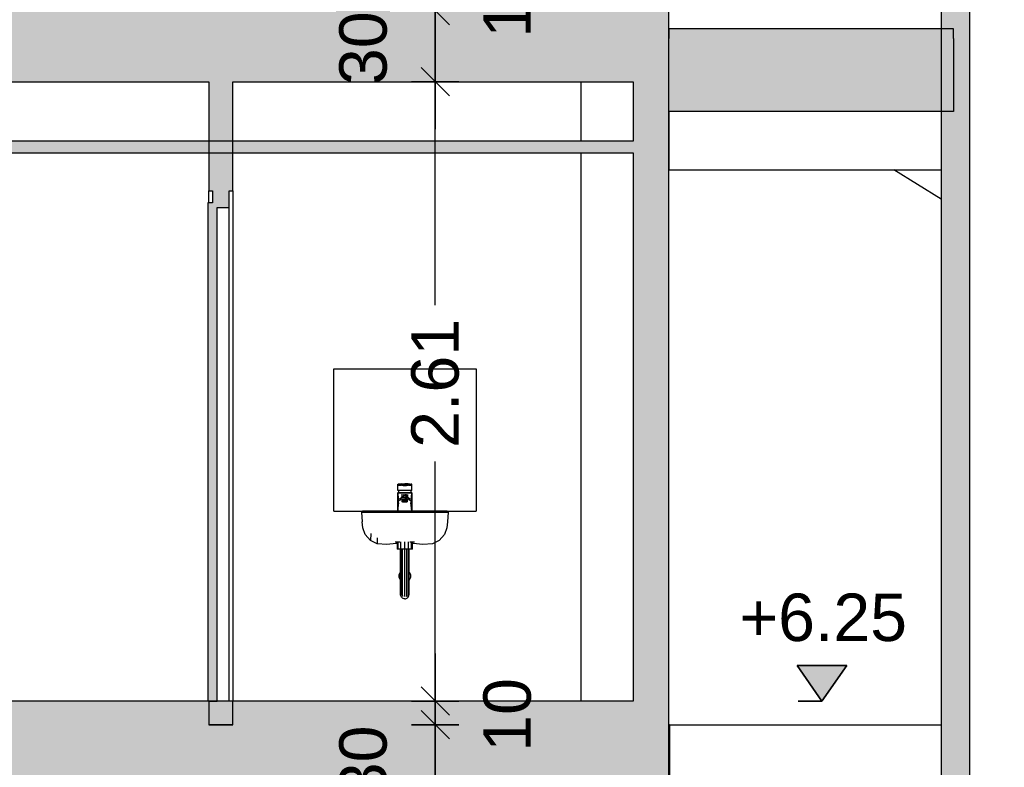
# Model space of a CAD drawing. Header units: metres. Extents: x -1 to 430, y -65 to 31.
# Tile 24 of 69: x 240.86 to 245.01, y -48.97 to -45.82. Entities that reach past the tile are written whole.
import ezdxf

# ---------------------------------------------------------------- set-up
doc = ezdxf.new("R2010")
doc.units = ezdxf.units.M
doc.header["$PDMODE"] = 65
doc.linetypes.add('CONTINUA', pattern=[0])
doc.linetypes.add('PUNKT', pattern=[6.35, 0, -6.35])
doc.layers.add('+++++ CÀLCUL SECCIÓ G', color=7, linetype='CONTINUA', lineweight=25)
doc.layers.add('COTES SECCIÓ G', color=7, linetype='CONTINUA', lineweight=25)
doc.styles.add('ARIAL', font='arial.ttf')
doc.dimstyles.new('DIMSTYLE_4', dxfattribs={"dimtxt": 0.2, "dimasz": 0.2, "dimexe": 0, "dimexo": 1e-06, "dimgap": 0.1, "dimtad": 2, "dimdec": 0, "dimlfac": 100, "dimrnd": 1, "dimzin": 4, "dimdsep": 46, "dimtxsty": 'ARIAL', "dimblk1": 'ALL_ML_STRICH', "dimblk2": 'ALL_ML_STRICH', "dimsah": 1, "dimcen": 0, "dimse1": 1, "dimse2": 1, "dimclrd": 2, "dimclre": 2, "dimclrt": 2, "dimadec": 0, "dimazin": 0, "dimtfac": 1, "dimtdec": 0, "dimtix": 1, "dimtmove": 2, "dimatfit": 3, "dimfxl": 0, "dimtvp": 1.2, "dimtzin": 0, "dimlwd": 0, "dimlwe": 35, "dimarcsym": 0})
doc.dimstyles.new('DIMSTYLE_5', dxfattribs={"dimtxt": 0.2, "dimasz": 0.2, "dimexe": 0, "dimexo": 1e-06, "dimgap": 0.1, "dimtad": 0, "dimrnd": 0.01, "dimzin": 4, "dimdsep": 46, "dimtxsty": 'ARIAL', "dimblk1": 'ALL_ML_STRICH', "dimblk2": 'ALL_ML_STRICH', "dimsah": 1, "dimcen": 0, "dimse1": 1, "dimse2": 1, "dimclrd": 2, "dimclre": 2, "dimclrt": 2, "dimadec": 0, "dimazin": 0, "dimtfac": 1, "dimtdec": 0, "dimtix": 1, "dimtmove": 2, "dimatfit": 3, "dimfxl": 0, "dimtzin": 0, "dimlwd": 0, "dimlwe": 35, "dimarcsym": 0})
doc.dimstyles.new('DIMSTYLE_7', dxfattribs={"dimtxt": 0.2, "dimasz": 0.2, "dimexe": 0, "dimexo": 1e-06, "dimgap": 0.1, "dimtad": 0, "dimdec": 0, "dimlfac": 100, "dimrnd": 1, "dimzin": 4, "dimdsep": 46, "dimtxsty": 'ARIAL', "dimblk1": 'ALL_ML_STRICH', "dimblk2": 'ALL_ML_STRICH', "dimsah": 1, "dimcen": 0, "dimse1": 1, "dimse2": 1, "dimclrd": 2, "dimclre": 2, "dimclrt": 2, "dimadec": 0, "dimazin": 0, "dimtfac": 1, "dimtdec": 0, "dimtix": 1, "dimtmove": 2, "dimatfit": 3, "dimfxl": 0, "dimtvp": 1.2, "dimtzin": 0, "dimlwd": 0, "dimlwe": 35, "dimarcsym": 0})

# ---------------------------------------------------------------- blocks, each defined once
blk = doc.blocks.new('ALL_ML_STRICH')
at = {"color": 0, "linetype": 'ByBlock', "lineweight": -2}
for p, q in [((0, -0.5), (0, 0.5)), ((-0.3, -0.3), (0.3, 0.3)), ((-1, 0), (0.5, 0))]:
    blk.add_line(p, q, dxfattribs=at)
blk = doc.blocks.new('*D44')
at = {"layer": 'COTES SECCIÓ G', "color": 2, "linetype": 'CONTINUA', "lineweight": -2, "transparency": 33554687}
blk.add_line((242.61, -49.09), (242.61, -48.79), dxfattribs=at)
at = {"layer": 'DEFPOINTS', "color": 2, "linetype": 'CONTINUA', "lineweight": 35, "transparency": 33554687}
for p in [(247.0887, -48.79), (242.61, -49.09), (247.2062, -49.09)]:
    blk.add_point(p, dxfattribs=at)
at = {"layer": 'COTES SECCIÓ G', "color": 2, "linetype": 'CONTINUA', "lineweight": 35, "transparency": 33554687, "xscale": 0.2, "yscale": 0.2, "zscale": 0.2}
for p, rotation in [((242.61, -48.79), 90), ((242.61, -49.09), 270)]:
    blk.add_blockref('ALL_ML_STRICH', p, dxfattribs=dict(at, rotation=rotation))
at = {"layer": 'COTES SECCIÓ G', "color": 2, "linetype": 'CONTINUA', "lineweight": 35, "transparency": 33554687, "insert": (242.3064, -48.9487), "char_height": 0.2, "width": 0.4, "attachment_point": 5, "rotation": 90, "style": 'ARIAL'}
blk.add_mtext('\\A1;{30}', dxfattribs=at)
blk = doc.blocks.new('*D45')
at = {"layer": 'COTES SECCIÓ G', "color": 2, "linetype": 'CONTINUA', "lineweight": -2, "transparency": 33554687}
blk.add_line((242.61, -48.79), (242.61, -48.69), dxfattribs=at)
at = {"layer": 'DEFPOINTS', "color": 2, "linetype": 'CONTINUA', "lineweight": 35, "transparency": 33554687}
for p in [(247.0887, -48.69), (242.61, -48.79), (247.0887, -48.79)]:
    blk.add_point(p, dxfattribs=at)
at = {"layer": 'COTES SECCIÓ G', "color": 2, "linetype": 'CONTINUA', "lineweight": 35, "transparency": 33554687, "xscale": 0.2, "yscale": 0.2, "zscale": 0.2}
for p, rotation in [((242.61, -48.79), 270), ((242.61, -48.69), 90)]:
    blk.add_blockref('ALL_ML_STRICH', p, dxfattribs=dict(at, rotation=rotation))
at = {"layer": 'COTES SECCIÓ G', "color": 2, "linetype": 'CONTINUA', "lineweight": 35, "transparency": 33554687, "insert": (242.9142, -48.7487), "char_height": 0.2, "width": 0.4, "attachment_point": 5, "rotation": 90, "style": 'ARIAL'}
blk.add_mtext('\\A1;{10}', dxfattribs=at)
blk = doc.blocks.new('*D46')
at = {"layer": 'COTES SECCIÓ G', "color": 2, "linetype": 'CONTINUA', "lineweight": -2, "transparency": 33554687}
for p, q in [((242.61, -47.0212), (242.61, -46.08)), ((242.61, -48.69), (242.61, -47.6812))]:
    blk.add_line(p, q, dxfattribs=at)
at = {"layer": 'DEFPOINTS', "color": 2, "linetype": 'CONTINUA', "lineweight": 35, "transparency": 33554687}
for p in [(246.9387, -46.08), (242.61, -48.69), (247.0887, -48.69)]:
    blk.add_point(p, dxfattribs=at)
at = {"layer": 'COTES SECCIÓ G', "color": 2, "linetype": 'CONTINUA', "lineweight": 35, "transparency": 33554687, "xscale": 0.2, "yscale": 0.2, "zscale": 0.2}
for p, rotation in [((242.61, -46.08), 90), ((242.61, -48.69), 270)]:
    blk.add_blockref('ALL_ML_STRICH', p, dxfattribs=dict(at, rotation=rotation))
at = {"layer": 'COTES SECCIÓ G', "color": 2, "linetype": 'CONTINUA', "lineweight": 35, "transparency": 33554687, "insert": (242.61, -47.3512), "char_height": 0.2, "width": 0.8, "attachment_point": 5, "rotation": 90, "style": 'ARIAL'}
blk.add_mtext('\\A1;{\\A1;{2.61\\H0.132000;\\S^ ;}}', dxfattribs=at)
blk = doc.blocks.new('*D47')
at = {"layer": 'COTES SECCIÓ G', "color": 2, "linetype": 'CONTINUA', "lineweight": -2, "transparency": 33554687}
blk.add_line((242.61, -46.08), (242.61, -45.78), dxfattribs=at)
at = {"layer": 'DEFPOINTS', "color": 2, "linetype": 'CONTINUA', "lineweight": 35, "transparency": 33554687}
for p in [(246.9183, -45.78), (242.61, -46.08), (246.9387, -46.08)]:
    blk.add_point(p, dxfattribs=at)
at = {"layer": 'COTES SECCIÓ G', "color": 2, "linetype": 'CONTINUA', "lineweight": 35, "transparency": 33554687, "xscale": 0.2, "yscale": 0.2, "zscale": 0.2}
for p, rotation in [((242.61, -45.78), 90), ((242.61, -46.08), 270)]:
    blk.add_blockref('ALL_ML_STRICH', p, dxfattribs=dict(at, rotation=rotation))
at = {"layer": 'COTES SECCIÓ G', "color": 2, "linetype": 'CONTINUA', "lineweight": 35, "transparency": 33554687, "insert": (242.3064, -45.9387), "char_height": 0.2, "width": 0.4, "attachment_point": 5, "rotation": 90, "style": 'ARIAL'}
blk.add_mtext('\\A1;{30}', dxfattribs=at)
blk = doc.blocks.new('*D48')
at = {"layer": 'COTES SECCIÓ G', "color": 2, "linetype": 'CONTINUA', "lineweight": -2, "transparency": 33554687}
blk.add_line((242.61, -45.78), (242.61, -45.68), dxfattribs=at)
at = {"layer": 'DEFPOINTS', "color": 2, "linetype": 'CONTINUA', "lineweight": 35, "transparency": 33554687}
for p in [(246.9183, -45.68), (242.61, -45.78), (246.9183, -45.78)]:
    blk.add_point(p, dxfattribs=at)
at = {"layer": 'COTES SECCIÓ G', "color": 2, "linetype": 'CONTINUA', "lineweight": 35, "transparency": 33554687, "xscale": 0.2, "yscale": 0.2, "zscale": 0.2}
for p, rotation in [((242.61, -45.78), 270), ((242.61, -45.68), 90)]:
    blk.add_blockref('ALL_ML_STRICH', p, dxfattribs=dict(at, rotation=rotation))
at = {"layer": 'COTES SECCIÓ G', "color": 2, "linetype": 'CONTINUA', "lineweight": 35, "transparency": 33554687, "insert": (242.9142, -45.7387), "char_height": 0.2, "width": 0.4, "attachment_point": 5, "rotation": 90, "style": 'ARIAL'}
blk.add_mtext('\\A1;{10}', dxfattribs=at)
blk = doc.blocks.new('COMPLEX_ELEVATIONDIM_1')
at = {"layer": 'COTES SECCIÓ G', "linetype": 'CONTINUA', "lineweight": 35, "transparency": 33554687}
blk.add_hatch(color=2, dxfattribs=at).paths.add_polyline_path([(244.3459, -48.54), (244.1359, -48.54), (244.2409, -48.69)])
at = {"layer": 'COTES SECCIÓ G', "color": 2, "linetype": 'CONTINUA', "lineweight": 35, "transparency": 33554687}
for p, q in [((244.3459, -48.54), (244.1359, -48.54)), ((244.1359, -48.54), (244.2409, -48.69)), ((244.2409, -48.69), (244.3459, -48.54)), ((244.2409, -48.69), (244.2409, -48.69)), ((244.2409, -48.69), (244.2409, -48.69)), ((244.2409, -48.69), (244.2409, -48.69)), ((244.2409, -48.69), (244.2409, -48.69))]:
    blk.add_line(p, q, dxfattribs=at)
at = {"layer": 'COTES SECCIÓ G', "color": 2, "linetype": 'PUNKT', "lineweight": 35, "transparency": 33554687}
blk.add_line((244.2409, -48.69), (244.043, -48.69), dxfattribs=at)
at = {"layer": 'COTES SECCIÓ G', "color": 2, "linetype": 'CONTINUA', "lineweight": 35, "transparency": 33554687, "insert": (243.893, -48.44), "char_height": 0.2, "width": 0.806249, "attachment_point": 7, "style": 'ARIAL'}
blk.add_mtext('\\W1.00;+6.25', dxfattribs=at)

msp = doc.modelspace()

# ---------------------------------------------------------------- hatches: boundary and pattern name
at = {"layer": '+++++ CÀLCUL SECCIÓ G', "linetype": 'CONTINUA', "lineweight": 18, "transparency": 33554687}
msp.add_hatch(color=40, dxfattribs=at).paths.add_polyline_path([(244.7943, -30.87), (244.7443, -30.87), (244.7443, -55.01), (244.7943, -55.01)])
h = msp.add_hatch(dxfattribs=at)
h.set_pattern_fill('TRAMA', color=40, scale=0.0525, angle=90, style=0, pattern_type=2)
h.set_pattern_definition([(90, (-0.105, 0.105), (-0.0525, 0.0525), [0.0525, -0.0525]), (180, (-0.105, 0.105), (-0.0525, -0.0525), [0.0525, -0.0525])])
h.paths.add_polyline_path([(244.8643, -30.87), (244.7943, -30.87), (244.7943, -55.01), (244.8643, -55.01)], flags=0)
at = {"layer": '+++++ CÀLCUL SECCIÓ G', "linetype": 'CONTINUA', "lineweight": 25, "true_color": 0xababab, "transparency": 33554687}
for points in [[(243.5949, -46.08), (243.5949, -45.78), (233.7222, -45.78), (233.7222, -46.08)], [(244.7955, -46.205), (244.7955, -45.8971), (243.5957, -45.8971), (243.5957, -46.205)], [(243.5958, -49.09), (243.5958, -48.79), (233.1639, -48.79), (233.1639, -49.09)]]:
    msp.add_hatch(color=253, dxfattribs=at).paths.add_polyline_path(points)
at = {"layer": '+++++ CÀLCUL SECCIÓ G', "linetype": 'CONTINUA', "lineweight": 25, "transparency": 33554687}
for color, points in [(32, [(244.7955, -45.8971), (244.7955, -45.8571), (243.5957, -45.8571), (243.5957, -45.8971)]), (34, [(243.4449, -46.33), (237.2045, -46.33), (237.2045, -46.38), (243.4449, -46.38)]), (32, [(243.4449, -48.69), (237.2045, -48.69), (237.2045, -48.79), (243.4449, -48.79)])]:
    msp.add_hatch(color=color, dxfattribs=at).paths.add_polyline_path(points)
at = {"layer": '+++++ CÀLCUL SECCIÓ G', "linetype": 'CONTINUA', "lineweight": 25, "true_color": 0xa0a0a0, "transparency": 33554687}
for points in [[(241.7554, -46.54), (241.7554, -46.08), (241.6554, -46.08), (241.6554, -46.54)], [(243.5949, -46.08), (243.4449, -46.08), (243.4449, -48.79), (243.5949, -48.79)], [(241.6554, -48.79), (241.7554, -48.79), (241.7554, -48.69), (241.6554, -48.69)]]:
    msp.add_hatch(color=253, dxfattribs=at).paths.add_polyline_path(points)
at = {"layer": '+++++ CÀLCUL SECCIÓ G', "linetype": 'CONTINUA', "lineweight": 25, "true_color": 0x656565, "transparency": 33554687}
for points in [[(241.7404, -46.61), (241.7404, -46.54), (241.6704, -46.54), (241.6704, -46.61)], [(241.6904, -48.69), (241.6904, -46.59), (241.6504, -46.59), (241.6504, -48.69)]]:
    msp.add_hatch(color=251, dxfattribs=at).paths.add_polyline_path(points)

# ---------------------------------------------------------------- linework, layer by layer
at = {"layer": '+++++ CÀLCUL SECCIÓ G', "color": 7, "linetype": 'CONTINUA', "lineweight": 25, "transparency": 33554687}
for p, q in [((244.8643, -55.01), (244.8643, -30.87)), ((244.7443, -43.2012), (244.7443, -52.2145)), ((243.5949, -46.08), (243.5949, -45.78)), ((243.5957, -45.8571), (243.5957, -45.8971)), ((244.7955, -45.8571), (243.5957, -45.8571)), ((244.7955, -45.8971), (244.7955, -45.8571)), ((243.5957, -46.205), (243.5957, -45.8971)), ((244.7955, -45.8971), (244.7955, -46.205)), ((240.3076, -46.08), (241.6554, -46.08)), ((241.6554, -46.08), (241.6554, -46.54)), ((241.7554, -46.08), (243.4449, -46.08)), ((241.7554, -46.54), (241.7554, -46.08)), ((243.2249, -46.33), (243.2249, -46.08)), ((243.4449, -46.08), (243.4449, -46.33)), ((243.5949, -48.79), (243.5949, -46.08)), ((243.5957, -46.205), (243.5957, -46.4512)), ((244.7955, -46.205), (243.5957, -46.205)), ((243.4449, -46.33), (237.2045, -46.33)), ((237.2045, -46.38), (243.4449, -46.38)), ((243.2249, -48.69), (243.2249, -46.38)), ((243.4449, -46.38), (243.4449, -48.69)), ((243.5957, -46.4512), (244.7443, -46.4512)), ((244.7443, -46.5753), (244.5446, -46.4512)), ((241.6554, -46.59), (241.6554, -46.54)), ((241.6554, -46.54), (241.6704, -46.54)), ((241.6704, -46.54), (241.6704, -46.59)), ((241.7404, -46.54), (241.7554, -46.54)), ((241.7404, -46.61), (241.7404, -46.54)), ((241.7554, -46.54), (241.7554, -48.69)), ((241.6504, -46.59), (241.6504, -48.69)), ((241.6704, -46.59), (241.6504, -46.59)), ((241.6904, -46.61), (241.7404, -46.61)), ((241.6904, -48.69), (241.6904, -46.61)), ((241.7404, -48.69), (241.7404, -46.61)), ((242.1822, -47.89), (242.1822, -47.29)), ((242.1822, -47.29), (242.7822, -47.29)), ((242.7822, -47.29), (242.7822, -47.89)), ((242.4525, -47.7763), (242.4535, -47.7756)), ((242.4525, -47.803), (242.4525, -47.7763)), ((242.4535, -47.803), (242.4525, -47.803)), ((242.4535, -47.7756), (242.4535, -47.78)), ((242.4535, -47.78), (242.4535, -47.7756)), ((242.4565, -47.7756), (242.4535, -47.7756)), ((242.4535, -47.78), (242.4565, -47.78)), ((242.4564, -47.803), (242.4535, -47.803)), ((242.4545, -47.803), (242.4545, -47.811)), ((242.461, -47.803), (242.4564, -47.803)), ((242.4665, -47.7756), (242.4565, -47.7756)), ((242.4565, -47.78), (242.4665, -47.78)), ((242.4671, -47.775), (242.461, -47.7756)), ((242.4671, -47.803), (242.461, -47.803)), ((242.4675, -47.7758), (242.4665, -47.7756)), ((242.4665, -47.7756), (242.4713, -47.7756)), ((242.4675, -47.78), (242.4665, -47.78)), ((242.4671, -47.775), (242.474, -47.7745)), ((242.474, -47.803), (242.4671, -47.803)), ((242.4675, -47.7758), (242.4707, -47.777)), ((242.4707, -47.781), (242.4675, -47.78)), ((242.4707, -47.777), (242.4729, -47.778)), ((242.4729, -47.782), (242.4707, -47.781)), ((242.475, -47.7757), (242.4713, -47.7756)), ((242.4729, -47.778), (242.4756, -47.7795)), ((242.4756, -47.783), (242.4729, -47.782)), ((242.474, -47.7745), (242.4815, -47.774)), ((242.4815, -47.803), (242.474, -47.803)), ((242.4778, -47.7759), (242.475, -47.7757)), ((242.4756, -47.783), (242.4756, -47.7795)), ((242.4756, -47.7795), (242.4806, -47.7795)), ((242.4806, -47.7835), (242.4756, -47.783)), ((242.4797, -47.7759), (242.4778, -47.7759)), ((242.481, -47.776), (242.4797, -47.7759)), ((242.4806, -47.7795), (242.4824, -47.7795)), ((242.4824, -47.7835), (242.4806, -47.7835)), ((242.4815, -47.776), (242.481, -47.776)), ((242.4815, -47.776), (242.4815, -47.774)), ((242.489, -47.7745), (242.4815, -47.774)), ((242.4815, -47.776), (242.482, -47.776)), ((242.489, -47.803), (242.4815, -47.803)), ((242.482, -47.776), (242.4833, -47.7759)), ((242.4824, -47.7795), (242.4874, -47.7795)), ((242.4874, -47.783), (242.4824, -47.7835)), ((242.4833, -47.7759), (242.4852, -47.7759)), ((242.4852, -47.7759), (242.488, -47.7757)), ((242.4874, -47.7795), (242.4901, -47.778)), ((242.4874, -47.7795), (242.4874, -47.783)), ((242.4901, -47.782), (242.4874, -47.783)), ((242.488, -47.7757), (242.4917, -47.7756)), ((242.4959, -47.775), (242.489, -47.7745)), ((242.4959, -47.803), (242.489, -47.803)), ((242.4901, -47.778), (242.4923, -47.777)), ((242.4923, -47.781), (242.4901, -47.782)), ((242.4917, -47.7756), (242.4965, -47.7756)), ((242.4923, -47.777), (242.4955, -47.7758)), ((242.4955, -47.78), (242.4923, -47.781)), ((242.4955, -47.7758), (242.4965, -47.7756)), ((242.4965, -47.78), (242.4955, -47.78)), ((242.502, -47.7756), (242.4959, -47.775)), ((242.502, -47.803), (242.4959, -47.803)), ((242.4965, -47.7756), (242.5065, -47.7756)), ((242.4965, -47.78), (242.5065, -47.78)), ((242.5066, -47.803), (242.502, -47.803)), ((242.5095, -47.7756), (242.5065, -47.7756)), ((242.5065, -47.78), (242.5095, -47.78)), ((242.5095, -47.803), (242.5066, -47.803)), ((242.5085, -47.811), (242.5085, -47.803)), ((242.5095, -47.78), (242.5095, -47.7756)), ((242.5105, -47.7763), (242.5095, -47.7756)), ((242.5095, -47.78), (242.5095, -47.7756)), ((242.5105, -47.803), (242.5095, -47.803)), ((242.5105, -47.803), (242.5105, -47.7763)), ((242.4515, -47.813), (242.4535, -47.811)), ((242.4515, -47.89), (242.4515, -47.813)), ((242.4515, -47.813), (242.4526, -47.813)), ((242.4555, -47.813), (242.4526, -47.813)), ((242.4526, -47.813), (242.4526, -47.8198)), ((242.4526, -47.813), (242.4555, -47.813)), ((242.4526, -47.89), (242.4526, -47.8198)), ((242.4526, -47.8198), (242.4529, -47.831)), ((242.4532, -47.883), (242.4526, -47.8198)), ((242.4529, -47.831), (242.4536, -47.838)), ((242.4543, -47.87), (242.4529, -47.831)), ((242.4535, -47.811), (242.4545, -47.811)), ((242.4535, -47.811), (242.4545, -47.811)), ((242.4536, -47.838), (242.455, -47.843)), ((242.4558, -47.859), (242.4536, -47.838)), ((242.4545, -47.811), (242.4573, -47.811)), ((242.4545, -47.811), (242.4573, -47.811)), ((242.455, -47.843), (242.4565, -47.845)), ((242.4603, -47.813), (242.4555, -47.813)), ((242.4555, -47.813), (242.4603, -47.813)), ((242.4565, -47.845), (242.4605, -47.842)), ((242.4573, -47.811), (242.4617, -47.811)), ((242.4573, -47.811), (242.4617, -47.811)), ((242.4585, -47.8385), (242.4619, -47.837)), ((242.4598, -47.8455), (242.4665, -47.8366)), ((242.4666, -47.813), (242.4603, -47.813)), ((242.4603, -47.813), (242.4666, -47.813)), ((242.4605, -47.842), (242.4665, -47.8366)), ((242.4617, -47.811), (242.4676, -47.811)), ((242.4617, -47.811), (242.4676, -47.811)), ((242.4619, -47.837), (242.4675, -47.8323)), ((242.4655, -47.833), (242.4705, -47.829)), ((242.4738, -47.813), (242.4666, -47.813)), ((242.4666, -47.813), (242.4738, -47.813)), ((242.4739, -47.8216), (242.4667, -47.823)), ((242.4669, -47.827), (242.474, -47.8248)), ((242.4669, -47.8398), (242.4681, -47.8391)), ((242.4675, -47.8323), (242.4685, -47.8318)), ((242.4676, -47.811), (242.4742, -47.811)), ((242.4676, -47.811), (242.4742, -47.811)), ((242.4696, -47.8297), (242.4679, -47.8305)), ((242.4681, -47.8391), (242.4711, -47.8385)), ((242.4685, -47.8318), (242.4715, -47.8313)), ((242.4744, -47.8265), (242.4705, -47.829)), ((242.4709, -47.8431), (242.4719, -47.8428)), ((242.4709, -47.8499), (242.4709, -47.8431)), ((242.4711, -47.8385), (242.476, -47.838)), ((242.4715, -47.8313), (242.4765, -47.8309)), ((242.4727, -47.8428), (242.4719, -47.8428)), ((242.4732, -47.8428), (242.4727, -47.8428)), ((242.4735, -47.8427), (242.4732, -47.8428)), ((242.4737, -47.8426), (242.4735, -47.8427)), ((242.4737, -47.8426), (242.4737, -47.8489)), ((242.4747, -47.8428), (242.4737, -47.8426)), ((242.4815, -47.813), (242.4738, -47.813)), ((242.4738, -47.813), (242.4815, -47.813)), ((242.4739, -47.8216), (242.4815, -47.8209)), ((242.474, -47.8248), (242.4807, -47.8237)), ((242.4742, -47.811), (242.4815, -47.811)), ((242.4742, -47.811), (242.4815, -47.811)), ((242.4782, -47.825), (242.4744, -47.8265)), ((242.4758, -47.8428), (242.4747, -47.8428)), ((242.4807, -47.8241), (242.475, -47.8263)), ((242.4762, -47.8428), (242.4758, -47.8428)), ((242.476, -47.838), (242.4815, -47.8379)), ((242.4781, -47.8427), (242.4762, -47.8428)), ((242.4811, -47.8239), (242.4764, -47.826)), ((242.4765, -47.8309), (242.4815, -47.8308)), ((242.4785, -47.8426), (242.4781, -47.8427)), ((242.4787, -47.8426), (242.4785, -47.8426)), ((242.4787, -47.8426), (242.4787, -47.8485)), ((242.4789, -47.8426), (242.4787, -47.8426)), ((242.4815, -47.8427), (242.4789, -47.8426)), ((242.4814, -47.8231), (242.4794, -47.8246)), ((242.4812, -47.8234), (242.4806, -47.8241)), ((242.4813, -47.8232), (242.4807, -47.8241)), ((242.4815, -47.8228), (242.4809, -47.824)), ((242.4815, -47.8228), (242.4811, -47.8239)), ((242.4815, -47.811), (242.4888, -47.811)), ((242.4815, -47.811), (242.4888, -47.811)), ((242.4892, -47.813), (242.4815, -47.813)), ((242.4815, -47.813), (242.4892, -47.813)), ((242.4891, -47.8216), (242.4815, -47.8209)), ((242.4815, -47.8238), (242.4815, -47.8228)), ((242.4819, -47.8239), (242.4815, -47.8228)), ((242.4821, -47.824), (242.4815, -47.8228)), ((242.4815, -47.8308), (242.4865, -47.8309)), ((242.487, -47.838), (242.4815, -47.8379)), ((242.4841, -47.8426), (242.4815, -47.8427)), ((242.4837, -47.8246), (242.4817, -47.8231)), ((242.4823, -47.8241), (242.4817, -47.8232)), ((242.4825, -47.8241), (242.4819, -47.8234)), ((242.4819, -47.8239), (242.4866, -47.826)), ((242.488, -47.8263), (242.4823, -47.8241)), ((242.489, -47.8248), (242.4824, -47.8237)), ((242.4843, -47.8426), (242.4841, -47.8426)), ((242.4843, -47.8485), (242.4843, -47.8426)), ((242.4845, -47.8426), (242.4843, -47.8426)), ((242.4869, -47.8428), (242.4845, -47.8426)), ((242.4886, -47.8265), (242.4848, -47.825)), ((242.4865, -47.8309), (242.4915, -47.8313)), ((242.4872, -47.8428), (242.4869, -47.8428)), ((242.4919, -47.8385), (242.487, -47.838)), ((242.4884, -47.8428), (242.4872, -47.8428)), ((242.4889, -47.8427), (242.4884, -47.8428)), ((242.4925, -47.829), (242.4886, -47.8265)), ((242.4888, -47.811), (242.4954, -47.811)), ((242.4888, -47.811), (242.4954, -47.811)), ((242.4893, -47.8426), (242.4889, -47.8427)), ((242.4961, -47.827), (242.489, -47.8248)), ((242.4963, -47.823), (242.4891, -47.8216)), ((242.4964, -47.813), (242.4892, -47.813)), ((242.4892, -47.813), (242.4964, -47.813)), ((242.4893, -47.8489), (242.4893, -47.8426)), ((242.4895, -47.8427), (242.4893, -47.8426)), ((242.4899, -47.8428), (242.4895, -47.8427)), ((242.4903, -47.8428), (242.4899, -47.8428)), ((242.4911, -47.8428), (242.4903, -47.8428)), ((242.4911, -47.8428), (242.4921, -47.8431)), ((242.4915, -47.8313), (242.4945, -47.8318)), ((242.4949, -47.8391), (242.4919, -47.8385)), ((242.4921, -47.8431), (242.4921, -47.8499)), ((242.4925, -47.829), (242.4975, -47.833)), ((242.4951, -47.8305), (242.4934, -47.8297)), ((242.4945, -47.8318), (242.4955, -47.8323)), ((242.4961, -47.8398), (242.4949, -47.8391)), ((242.4954, -47.811), (242.5013, -47.811)), ((242.4954, -47.811), (242.5013, -47.811)), ((242.4955, -47.8323), (242.5011, -47.837)), ((242.5027, -47.813), (242.4964, -47.813)), ((242.4964, -47.813), (242.5027, -47.813)), ((242.4965, -47.8366), (242.5025, -47.842)), ((242.5032, -47.8455), (242.4965, -47.8366)), ((242.5011, -47.837), (242.5045, -47.8385)), ((242.5013, -47.811), (242.5057, -47.811)), ((242.5013, -47.811), (242.5057, -47.811)), ((242.5025, -47.842), (242.5065, -47.845)), ((242.5075, -47.813), (242.5027, -47.813)), ((242.5027, -47.813), (242.5075, -47.813)), ((242.5057, -47.811), (242.5085, -47.811)), ((242.5057, -47.811), (242.5085, -47.811)), ((242.5065, -47.845), (242.508, -47.843)), ((242.5072, -47.859), (242.5094, -47.838)), ((242.5104, -47.813), (242.5075, -47.813)), ((242.5075, -47.813), (242.5104, -47.813)), ((242.508, -47.843), (242.5094, -47.838)), ((242.5085, -47.811), (242.5095, -47.811)), ((242.5085, -47.811), (242.5095, -47.811)), ((242.5087, -47.87), (242.5101, -47.831)), ((242.5094, -47.838), (242.5101, -47.831)), ((242.5095, -47.811), (242.5115, -47.813)), ((242.5098, -47.883), (242.5104, -47.813)), ((242.5101, -47.831), (242.5104, -47.813)), ((242.5104, -47.813), (242.5104, -47.89)), ((242.5104, -47.813), (242.5115, -47.813)), ((242.5115, -47.813), (242.5115, -47.89)), ((242.453, -47.89), (242.4532, -47.883)), ((242.4737, -47.8489), (242.4709, -47.8499)), ((242.4709, -47.851), (242.4709, -47.8499)), ((242.4737, -47.8519), (242.4709, -47.851)), ((242.4787, -47.8485), (242.4737, -47.8489)), ((242.4787, -47.8524), (242.4737, -47.8519)), ((242.4815, -47.8485), (242.4787, -47.8485)), ((242.4815, -47.8524), (242.4787, -47.8524)), ((242.4843, -47.8485), (242.4815, -47.8485)), ((242.4843, -47.8524), (242.4815, -47.8524)), ((242.4893, -47.8489), (242.4843, -47.8485)), ((242.4893, -47.8519), (242.4843, -47.8524)), ((242.4921, -47.8499), (242.4893, -47.8489)), ((242.4921, -47.851), (242.4893, -47.8519)), ((242.4921, -47.8499), (242.4921, -47.851)), ((242.5098, -47.883), (242.51, -47.89)), ((242.1822, -47.89), (242.3026, -47.89)), ((242.3026, -47.89), (242.2985, -47.8947)), ((242.2985, -47.8947), (242.2999, -47.8947)), ((242.2985, -47.8947), (242.301, -47.9342)), ((242.2999, -47.8947), (242.3041, -47.8947)), ((242.302, -47.8907), (242.3026, -47.89)), ((242.3026, -47.89), (242.3026, -47.89)), ((242.3039, -47.89), (242.3026, -47.89)), ((242.308, -47.89), (242.3039, -47.89)), ((242.3041, -47.8947), (242.3121, -47.8947)), ((242.3159, -47.89), (242.308, -47.89)), ((242.3121, -47.8947), (242.3248, -47.8947)), ((242.3284, -47.89), (242.3159, -47.89)), ((242.3248, -47.8947), (242.3422, -47.8947)), ((242.3454, -47.89), (242.3284, -47.89)), ((242.3422, -47.8947), (242.364, -47.8947)), ((242.3667, -47.89), (242.3454, -47.89)), ((242.364, -47.8947), (242.3896, -47.8947)), ((242.3918, -47.89), (242.3667, -47.89)), ((242.3896, -47.8947), (242.4184, -47.8947)), ((242.42, -47.89), (242.3918, -47.89)), ((242.4184, -47.8947), (242.4492, -47.8947)), ((242.4502, -47.89), (242.42, -47.89)), ((242.4492, -47.8947), (242.4809, -47.8947)), ((242.4813, -47.89), (242.4502, -47.89)), ((242.4809, -47.8947), (242.5127, -47.8947)), ((242.5124, -47.89), (242.4813, -47.89)), ((242.5426, -47.89), (242.5124, -47.89)), ((242.5127, -47.8947), (242.5435, -47.8947)), ((242.5708, -47.89), (242.5426, -47.89)), ((242.5435, -47.8947), (242.5723, -47.8947)), ((242.5959, -47.89), (242.5708, -47.89)), ((242.5723, -47.8947), (242.5979, -47.8947)), ((242.6172, -47.89), (242.5959, -47.89)), ((242.5979, -47.8947), (242.6197, -47.8947)), ((242.6342, -47.89), (242.6172, -47.89)), ((242.6197, -47.8947), (242.637, -47.8947)), ((242.6467, -47.89), (242.6342, -47.89)), ((242.637, -47.8947), (242.6498, -47.8947)), ((242.6546, -47.89), (242.6467, -47.89)), ((242.6498, -47.8947), (242.6578, -47.8947)), ((242.6587, -47.89), (242.6546, -47.89)), ((242.6578, -47.8947), (242.662, -47.8947)), ((242.66, -47.89), (242.6587, -47.89)), ((242.66, -47.89), (242.66, -47.89)), ((242.66, -47.89), (242.6638, -47.8947)), ((242.66, -47.89), (242.7822, -47.89)), ((242.6638, -47.8947), (242.6616, -47.9342)), ((242.662, -47.8947), (242.6633, -47.8947)), ((242.6633, -47.8947), (242.6638, -47.8947)), ((242.3042, -47.9595), (242.301, -47.9342)), ((242.314, -47.9887), (242.3042, -47.9595)), ((242.6584, -47.9595), (242.6486, -47.9887)), ((242.6616, -47.9342), (242.6584, -47.9595)), ((242.3367, -48.014), (242.314, -47.9887)), ((242.3383, -47.9836), (242.3367, -48.014)), ((242.3648, -48.0024), (242.3643, -48.0272)), ((242.6486, -47.9887), (242.6259, -48.014)), ((242.3643, -48.0272), (242.3367, -48.014)), ((242.4058, -48.03), (242.3643, -48.0272)), ((242.4456, -48.0262), (242.4058, -48.03)), ((242.4401, -48.0199), (242.4404, -48.0199)), ((242.4414, -48.0199), (242.4404, -48.0199)), ((242.4432, -48.0199), (242.4414, -48.0199)), ((242.4461, -48.0199), (242.4432, -48.0199)), ((242.4488, -48.026), (242.4456, -48.0262)), ((242.45, -48.0199), (242.4461, -48.0199)), ((242.4488, -48.0199), (242.4488, -48.05)), ((242.4532, -48.05), (242.4488, -48.05)), ((242.4549, -48.0199), (242.45, -48.0199)), ((242.4532, -48.05), (242.4532, -48.0199)), ((242.4651, -48.05), (242.4532, -48.05)), ((242.4598, -48.0199), (242.4549, -48.0199)), ((242.4633, -48.241), (242.4633, -48.05)), ((242.4651, -48.05), (242.4651, -48.0193)), ((242.4813, -48.05), (242.4651, -48.05)), ((242.4657, -48.241), (242.4657, -48.05)), ((242.4723, -48.241), (242.4723, -48.0499)), ((242.4813, -48.05), (242.4813, -48.0188)), ((242.4813, -48.241), (242.4813, -48.05)), ((242.4975, -48.05), (242.4813, -48.05)), ((242.4903, -48.241), (242.4903, -48.0499)), ((242.4969, -48.241), (242.4969, -48.05)), ((242.4975, -48.05), (242.4975, -48.0193)), ((242.5094, -48.05), (242.4975, -48.05)), ((242.4993, -48.241), (242.4993, -48.05)), ((242.5077, -48.0199), (242.5028, -48.0199)), ((242.5126, -48.0199), (242.5077, -48.0199)), ((242.5094, -48.05), (242.5094, -48.0199)), ((242.5138, -48.05), (242.5094, -48.05)), ((242.5166, -48.0199), (242.5126, -48.0199)), ((242.5138, -48.05), (242.5138, -48.0199)), ((242.517, -48.0262), (242.5138, -48.026)), ((242.5194, -48.0199), (242.5166, -48.0199)), ((242.5568, -48.03), (242.517, -48.0262)), ((242.5212, -48.0199), (242.5194, -48.0199)), ((242.5222, -48.0199), (242.5212, -48.0199)), ((242.5225, -48.0199), (242.5222, -48.0199)), ((242.5983, -48.0272), (242.5568, -48.03)), ((242.6259, -48.014), (242.5983, -48.0272)), ((242.4573, -48.1572), (242.4633, -48.1469)), ((242.4573, -48.1701), (242.4573, -48.1572)), ((242.4633, -48.1805), (242.4573, -48.1701)), ((242.4993, -48.1469), (242.5053, -48.1572)), ((242.5053, -48.1701), (242.4993, -48.1805)), ((242.5053, -48.1572), (242.5053, -48.1701)), ((242.4636, -48.2442), (242.4633, -48.241)), ((242.4644, -48.2472), (242.4636, -48.2442)), ((242.4657, -48.25), (242.4644, -48.2472)), ((242.4659, -48.2442), (242.4657, -48.241)), ((242.4675, -48.2526), (242.4657, -48.25)), ((242.4667, -48.2472), (242.4659, -48.2442)), ((242.4678, -48.25), (242.4667, -48.2472)), ((242.4697, -48.2548), (242.4675, -48.2526)), ((242.4723, -48.2566), (242.4697, -48.2548)), ((242.4724, -48.2442), (242.4723, -48.241)), ((242.4751, -48.2579), (242.4723, -48.2566)), ((242.4728, -48.2472), (242.4724, -48.2442)), ((242.4735, -48.25), (242.4728, -48.2472)), ((242.4782, -48.2588), (242.4751, -48.2579)), ((242.4813, -48.259), (242.4782, -48.2588)), ((242.4813, -48.2442), (242.4813, -48.241)), ((242.4813, -48.2472), (242.4813, -48.2442)), ((242.4813, -48.25), (242.4813, -48.2472)), ((242.4813, -48.259), (242.4844, -48.2588)), ((242.4844, -48.2588), (242.4875, -48.2579)), ((242.4875, -48.2579), (242.4903, -48.2566)), ((242.4891, -48.25), (242.4898, -48.2472)), ((242.4898, -48.2472), (242.4902, -48.2442)), ((242.4902, -48.2442), (242.4903, -48.241)), ((242.4903, -48.2566), (242.4929, -48.2548)), ((242.4929, -48.2548), (242.4951, -48.2526)), ((242.4948, -48.25), (242.4959, -48.2472)), ((242.4951, -48.2526), (242.4969, -48.25)), ((242.4959, -48.2472), (242.4967, -48.2442)), ((242.4967, -48.2442), (242.4969, -48.241)), ((242.4969, -48.25), (242.4982, -48.2472)), ((242.4982, -48.2472), (242.499, -48.2442)), ((242.499, -48.2442), (242.4993, -48.241)), ((243.4449, -48.69), (237.2045, -48.69)), ((241.6554, -48.69), (241.6554, -48.79)), ((241.7554, -48.69), (241.6554, -48.69)), ((241.6554, -48.69), (241.6904, -48.69)), ((241.7554, -48.79), (241.7554, -48.69)), ((241.6554, -48.79), (241.7554, -48.79)), ((241.6554, -48.79), (241.7554, -48.79)), ((241.7554, -48.79), (241.6554, -48.79)), ((243.5958, -49.09), (243.5958, -48.79)), ((243.5982, -48.79), (243.5958, -48.79)), ((243.5982, -48.79), (244.7443, -48.79)), ((243.5982, -48.79), (243.5982, -49.0753))]:
    msp.add_line(p, q, dxfattribs=at)

# ---------------------------------------------------------------- block references
at = {"layer": 'COTES SECCIÓ G', "color": 2, "linetype": 'CONTINUA', "lineweight": 35, "transparency": 33554687}
msp.add_blockref('COMPLEX_ELEVATIONDIM_1', (0, 0), dxfattribs=at)

# ---------------------------------------------------------------- dimensions: what is measured, and where the dimension line sits
for base, p1, p2, dimstyle, picture, middle in [((242.61, -45.68), (246.9183, -45.78), (246.9183, -45.68), 'DIMSTYLE_7', '*D48', (242.9142, -45.7387)), ((242.61, -45.78), (246.9387, -46.08), (246.9183, -45.78), 'DIMSTYLE_4', '*D47', (242.3064, -45.9387)), ((242.61, -46.08), (247.0887, -48.69), (246.9387, -46.08), 'DIMSTYLE_5', '*D46', (242.61, -47.3512)), ((242.61, -48.69), (247.0887, -48.79), (247.0887, -48.69), 'DIMSTYLE_7', '*D45', (242.9142, -48.7487)), ((242.61, -48.79), (247.2062, -49.09), (247.0887, -48.79), 'DIMSTYLE_4', '*D44', (242.3064, -48.9487))]:
    dim = msp.add_linear_dim(base=base, p1=p1, p2=p2, angle=90, dimstyle=dimstyle, override={"dimpost": '<>', "dimclrd": 2, "dimclre": 2, "dimclrt": 2, "dimlwd": 0, "dimlwe": 35}, dxfattribs=at)
    dim.commit()
    dim.dimension.update_dxf_attribs({"geometry": picture, "text_midpoint": middle, "dimtype": 160})

doc.saveas('drawing.dxf')
